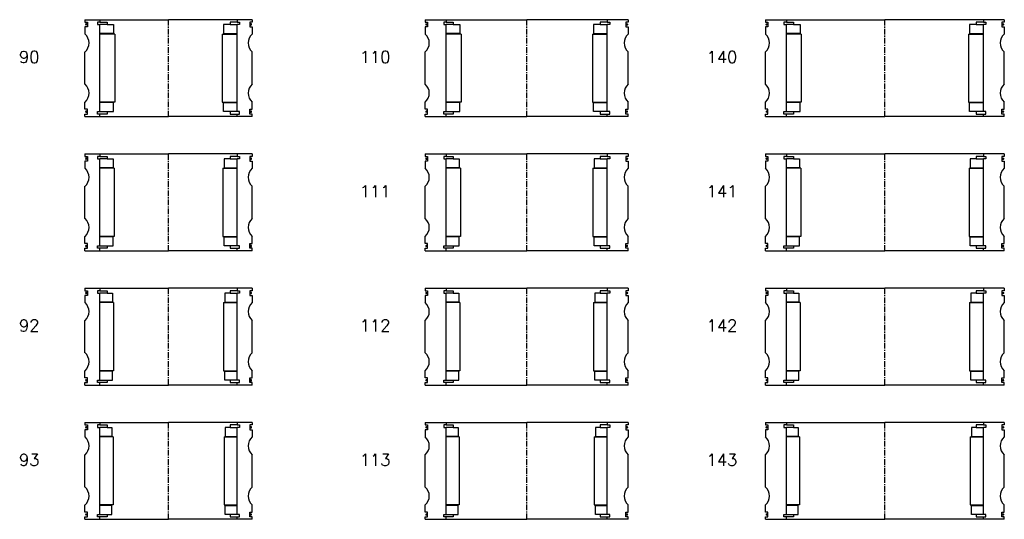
# Model space of a CAD drawing. Extents: x -2018 to 705, y -3434 to 10376.
# Tile 15 of 50: x -125 to 700, y -508 to -90. Entities that reach past the tile are written whole.
import ezdxf

# ---------------------------------------------------------------- set-up
doc = ezdxf.new("R2010")
doc.units = 0
doc.header["$LTSCALE"] = 0.15
doc.linetypes.add('CENTER', pattern=[50.8, 31.75, -6.35, 6.35, -6.35])
doc.layers.get('0').update_dxf_attribs({"linetype": 'CONTINUOUS'})
doc.layers.add('CENTER', color=9, linetype='CENTER')
doc.styles.add('ROMANS', font='romans')

# ---------------------------------------------------------------- blocks, each defined once
blk = doc.blocks.new('6S143210B')
for p, q in [((-100, 40.5), (-82.5, 40.5)), ((-100, 40.5), (-100, 38.5)), ((-100, 38.5), (-98, 38.5)), ((-98, 34.5), (-100, 34.5)), ((-100, 34.5), (-100, 28.5)), ((-98, 38.5), (-98, 34.5)), ((-82.5, 38.5), (-84.5, 38.5)), ((-84.5, 38.5), (-84.5, 36.5)), ((-84.5, 36.5), (-82.5, 36.5)), ((-82.5, 40.5), (0, 40.5)), ((-82.5, 40.5), (-82.5, 38.5)), ((-82.5, 38.5), (-76.5, 38.5)), ((-82.5, -36.5), (-82.5, 36.5)), ((-76.5, 36.5), (-82.5, 36.5)), ((-76.5, 38.5), (-76.5, 36.5)), ((-76.5, 36.5), (-72.5, 36.5)), ((-72.5, 36.5), (-72.5, 29)), ((82.5, 40.5), (0, 40.5)), ((76.5, 36.5), (72.5, 36.5)), ((72.5, 36.5), (72.5, 29)), ((82.5, 38.5), (76.5, 38.5)), ((76.5, 38.5), (76.5, 36.5)), ((76.5, 36.5), (82.5, 36.5)), ((82.5, 40.5), (82.5, 38.5)), ((100, 40.5), (82.5, 40.5)), ((82.5, 38.5), (84.5, 38.5)), ((84.5, 36.5), (82.5, 36.5)), ((82.5, -36.5), (82.5, 36.5)), ((84.5, 38.5), (84.5, 36.5)), ((100, 38.5), (98, 38.5)), ((98, 38.5), (98, 34.5)), ((98, 34.5), (100, 34.5)), ((100, 40.5), (100, 38.5)), ((100, 34.5), (100, 28.5)), ((-72.5, 29), (-82.5, 29)), ((-71.5, 28.5), (-82.5, 28.5)), ((-71.5, 28.5), (-71.5, -28.5)), ((71.5, 28.5), (71.5, -28.5)), ((71.5, 28.5), (82.5, 28.5)), ((72.5, 29), (82.5, 29)), ((-100, -13.5), (-100, 13.5)), ((100, -13.5), (100, 13.5)), ((-100, -34.5), (-100, -28.5)), ((-71.5, -28.5), (-82.5, -28.5)), ((-72.5, -29), (-82.5, -29)), ((-72.5, -36.5), (-72.5, -29)), ((71.5, -28.5), (82.5, -28.5)), ((72.5, -36.5), (72.5, -29)), ((72.5, -29), (82.5, -29)), ((100, -34.5), (100, -28.5)), ((-98, -34.5), (-100, -34.5)), ((-100, -40.5), (-100, -38.5)), ((-100, -38.5), (-98, -38.5)), ((-100, -40.5), (-82.5, -40.5)), ((-98, -38.5), (-98, -34.5)), ((-84.5, -38.5), (-84.5, -36.5)), ((-84.5, -36.5), (-82.5, -36.5)), ((-82.5, -38.5), (-84.5, -38.5)), ((-82.5, -36.5), (-76.5, -36.5)), ((-82.5, -40.5), (-82.5, -38.5)), ((-76.5, -38.5), (-82.5, -38.5)), ((-82.5, -40.5), (0, -40.5)), ((-76.5, -36.5), (-76.5, -38.5)), ((-76.5, -36.5), (-72.5, -36.5)), ((82.5, -40.5), (0, -40.5)), ((76.5, -36.5), (72.5, -36.5)), ((82.5, -36.5), (76.5, -36.5)), ((76.5, -36.5), (76.5, -38.5)), ((76.5, -38.5), (82.5, -38.5)), ((84.5, -36.5), (82.5, -36.5)), ((82.5, -40.5), (82.5, -38.5)), ((82.5, -38.5), (84.5, -38.5)), ((100, -40.5), (82.5, -40.5)), ((84.5, -38.5), (84.5, -36.5)), ((98, -38.5), (98, -34.5)), ((98, -34.5), (100, -34.5)), ((100, -38.5), (98, -38.5)), ((100, -40.5), (100, -38.5))]:
    blk.add_line(p, q)
at = {"const_width": 0.95}
for points in [[(-98.51, 36.54, -1), (-99.56, 36.54, -1)], [(98.51, 36.54, 1), (99.56, 36.54, 1)], [(-98.45, -36.52, -1), (-99.5, -36.52, -1)], [(98.45, -36.52, 1), (99.5, -36.52, 1)]]:
    blk.add_lwpolyline(points, format="xyb", close=True, dxfattribs=at)
for centre, start, end in [((-106.61, 21), 311.40962, 48.59038), ((106.61, 21), 131.40962, 228.59038), ((-106.61, -21), 311.40962, 48.59038), ((106.61, -21), 131.40962, 228.59038)]:
    blk.add_arc(centre, 10, start, end)
at = {"layer": 'CENTER'}
blk.add_line((0, -40.5), (0, 40.5), dxfattribs=at)
blk = doc.blocks.new('6S142210B')
for p, q in [((-100, 40.5), (-82.5, 40.5)), ((-100, 40.5), (-100, 38.5)), ((-100, 38.5), (-98, 38.5)), ((-98, 34.5), (-100, 34.5)), ((-100, 34.5), (-100, 28.5)), ((-98, 38.5), (-98, 34.5)), ((-82.5, 38.5), (-84.5, 38.5)), ((-84.5, 38.5), (-84.5, 36.5)), ((-84.5, 36.5), (-82.5, 36.5)), ((-82.5, 40.5), (0, 40.5)), ((-82.5, 40.5), (-82.5, 38.5)), ((-82.5, 38.5), (-76.5, 38.5)), ((-82.5, -36.5), (-82.5, 36.5)), ((-76.5, 36.5), (-82.5, 36.5)), ((-76.5, 38.5), (-76.5, 36.5)), ((-76.5, 36.5), (-72, 36.5)), ((-72, 36.5), (-72, 29)), ((82.5, 40.5), (0, 40.5)), ((76.5, 36.5), (72, 36.5)), ((72, 36.5), (72, 29)), ((82.5, 38.5), (76.5, 38.5)), ((76.5, 38.5), (76.5, 36.5)), ((76.5, 36.5), (82.5, 36.5)), ((82.5, 40.5), (82.5, 38.5)), ((100, 40.5), (82.5, 40.5)), ((82.5, 38.5), (84.5, 38.5)), ((84.5, 36.5), (82.5, 36.5)), ((82.5, -36.5), (82.5, 36.5)), ((84.5, 38.5), (84.5, 36.5)), ((100, 38.5), (98, 38.5)), ((98, 38.5), (98, 34.5)), ((98, 34.5), (100, 34.5)), ((100, 40.5), (100, 38.5)), ((100, 34.5), (100, 28.5)), ((-72, 29), (-82.5, 29)), ((-71, 28.5), (-82.5, 28.5)), ((-71, 28.5), (-71, -28.5)), ((71, 28.5), (71, -28.5)), ((71, 28.5), (82.5, 28.5)), ((72, 29), (82.5, 29)), ((-100, -13.5), (-100, 13.5)), ((100, -13.5), (100, 13.5)), ((-100, -34.5), (-100, -28.5)), ((-71, -28.5), (-82.5, -28.5)), ((-72, -29), (-82.5, -29)), ((-72, -36.5), (-72, -29)), ((71, -28.5), (82.5, -28.5)), ((72, -36.5), (72, -29)), ((72, -29), (82.5, -29)), ((100, -34.5), (100, -28.5)), ((-98, -34.5), (-100, -34.5)), ((-100, -40.5), (-100, -38.5)), ((-100, -38.5), (-98, -38.5)), ((-100, -40.5), (-82.5, -40.5)), ((-98, -38.5), (-98, -34.5)), ((-84.5, -38.5), (-84.5, -36.5)), ((-84.5, -36.5), (-82.5, -36.5)), ((-82.5, -38.5), (-84.5, -38.5)), ((-82.5, -36.5), (-76.5, -36.5)), ((-82.5, -40.5), (-82.5, -38.5)), ((-76.5, -38.5), (-82.5, -38.5)), ((-82.5, -40.5), (0, -40.5)), ((-76.5, -36.5), (-76.5, -38.5)), ((-76.5, -36.5), (-72, -36.5)), ((82.5, -40.5), (0, -40.5)), ((76.5, -36.5), (72, -36.5)), ((82.5, -36.5), (76.5, -36.5)), ((76.5, -36.5), (76.5, -38.5)), ((76.5, -38.5), (82.5, -38.5)), ((84.5, -36.5), (82.5, -36.5)), ((82.5, -40.5), (82.5, -38.5)), ((82.5, -38.5), (84.5, -38.5)), ((100, -40.5), (82.5, -40.5)), ((84.5, -38.5), (84.5, -36.5)), ((98, -38.5), (98, -34.5)), ((98, -34.5), (100, -34.5)), ((100, -38.5), (98, -38.5)), ((100, -40.5), (100, -38.5))]:
    blk.add_line(p, q)
at = {"const_width": 0.95}
for points in [[(-98.51, 36.54, -1), (-99.56, 36.54, -1)], [(98.51, 36.54, 1), (99.56, 36.54, 1)], [(-98.45, -36.52, -1), (-99.5, -36.52, -1)], [(98.45, -36.52, 1), (99.5, -36.52, 1)]]:
    blk.add_lwpolyline(points, format="xyb", close=True, dxfattribs=at)
for centre, start, end in [((-106.61, 21), 311.40962, 48.59038), ((106.61, 21), 131.40962, 228.59038), ((-106.61, -21), 311.40962, 48.59038), ((106.61, -21), 131.40962, 228.59038)]:
    blk.add_arc(centre, 10, start, end)
at = {"layer": 'CENTER'}
blk.add_line((0, -40.5), (0, 40.5), dxfattribs=at)
blk = doc.blocks.new('6S141210B')
for p, q in [((-100, 40.5), (-82.5, 40.5)), ((-100, 40.5), (-100, 38.5)), ((-100, 38.5), (-98, 38.5)), ((-98, 34.5), (-100, 34.5)), ((-100, 34.5), (-100, 28.5)), ((-98, 38.5), (-98, 34.5)), ((-82.5, 38.5), (-84.5, 38.5)), ((-84.5, 38.5), (-84.5, 36.5)), ((-84.5, 36.5), (-82.5, 36.5)), ((-82.5, 40.5), (0, 40.5)), ((-82.5, 40.5), (-82.5, 38.5)), ((-82.5, 38.5), (-76.5, 38.5)), ((-82.5, -36.5), (-82.5, 36.5)), ((-76.5, 36.5), (-82.5, 36.5)), ((-76.5, 38.5), (-76.5, 36.5)), ((-76.5, 36.5), (-71.5, 36.5)), ((-71.5, 36.5), (-71.5, 29)), ((82.5, 40.5), (0, 40.5)), ((76.5, 36.5), (71.5, 36.5)), ((71.5, 36.5), (71.5, 29)), ((82.5, 38.5), (76.5, 38.5)), ((76.5, 38.5), (76.5, 36.5)), ((76.5, 36.5), (82.5, 36.5)), ((82.5, 40.5), (82.5, 38.5)), ((100, 40.5), (82.5, 40.5)), ((82.5, 38.5), (84.5, 38.5)), ((84.5, 36.5), (82.5, 36.5)), ((82.5, -36.5), (82.5, 36.5)), ((84.5, 38.5), (84.5, 36.5)), ((100, 38.5), (98, 38.5)), ((98, 38.5), (98, 34.5)), ((98, 34.5), (100, 34.5)), ((100, 40.5), (100, 38.5)), ((100, 34.5), (100, 28.5)), ((-71.5, 29), (-82.5, 29)), ((-70.5, 28.5), (-82.5, 28.5)), ((-70.5, 28.5), (-70.5, -28.5)), ((70.5, 28.5), (70.5, -28.5)), ((70.5, 28.5), (82.5, 28.5)), ((71.5, 29), (82.5, 29)), ((-100, -13.5), (-100, 13.5)), ((100, -13.5), (100, 13.5)), ((-100, -34.5), (-100, -28.5)), ((-70.5, -28.5), (-82.5, -28.5)), ((-71.5, -29), (-82.5, -29)), ((-71.5, -36.5), (-71.5, -29)), ((70.5, -28.5), (82.5, -28.5)), ((71.5, -36.5), (71.5, -29)), ((71.5, -29), (82.5, -29)), ((100, -34.5), (100, -28.5)), ((-98, -34.5), (-100, -34.5)), ((-100, -40.5), (-100, -38.5)), ((-100, -38.5), (-98, -38.5)), ((-100, -40.5), (-82.5, -40.5)), ((-98, -38.5), (-98, -34.5)), ((-84.5, -38.5), (-84.5, -36.5)), ((-84.5, -36.5), (-82.5, -36.5)), ((-82.5, -38.5), (-84.5, -38.5)), ((-82.5, -36.5), (-76.5, -36.5)), ((-82.5, -40.5), (-82.5, -38.5)), ((-76.5, -38.5), (-82.5, -38.5)), ((-82.5, -40.5), (0, -40.5)), ((-76.5, -36.5), (-76.5, -38.5)), ((-76.5, -36.5), (-71.5, -36.5)), ((82.5, -40.5), (0, -40.5)), ((76.5, -36.5), (71.5, -36.5)), ((82.5, -36.5), (76.5, -36.5)), ((76.5, -36.5), (76.5, -38.5)), ((76.5, -38.5), (82.5, -38.5)), ((84.5, -36.5), (82.5, -36.5)), ((82.5, -40.5), (82.5, -38.5)), ((82.5, -38.5), (84.5, -38.5)), ((100, -40.5), (82.5, -40.5)), ((84.5, -38.5), (84.5, -36.5)), ((98, -38.5), (98, -34.5)), ((98, -34.5), (100, -34.5)), ((100, -38.5), (98, -38.5)), ((100, -40.5), (100, -38.5))]:
    blk.add_line(p, q)
at = {"const_width": 0.95}
for points in [[(-98.51, 36.54, -1), (-99.56, 36.54, -1)], [(98.51, 36.54, 1), (99.56, 36.54, 1)], [(-98.45, -36.52, -1), (-99.5, -36.52, -1)], [(98.45, -36.52, 1), (99.5, -36.52, 1)]]:
    blk.add_lwpolyline(points, format="xyb", close=True, dxfattribs=at)
for centre, start, end in [((-106.61, 21), 311.40962, 48.59038), ((106.61, 21), 131.40962, 228.59038), ((-106.61, -21), 311.40962, 48.59038), ((106.61, -21), 131.40962, 228.59038)]:
    blk.add_arc(centre, 10, start, end)
at = {"layer": 'CENTER'}
blk.add_line((0, -40.5), (0, 40.5), dxfattribs=at)
blk = doc.blocks.new('6S140210B')
for p, q in [((-100, 40.5), (-82.5, 40.5)), ((-100, 40.5), (-100, 38.5)), ((-100, 38.5), (-98, 38.5)), ((-98, 34.5), (-100, 34.5)), ((-100, 34.5), (-100, 28.5)), ((-98, 38.5), (-98, 34.5)), ((-82.5, 38.5), (-84.5, 38.5)), ((-84.5, 38.5), (-84.5, 36.5)), ((-84.5, 36.5), (-82.5, 36.5)), ((-82.5, 40.5), (0, 40.5)), ((-82.5, 40.5), (-82.5, 38.5)), ((-82.5, 38.5), (-76.5, 38.5)), ((-82.5, -36.5), (-82.5, 36.5)), ((-76.5, 36.5), (-82.5, 36.5)), ((-76.5, 38.5), (-76.5, 36.5)), ((-76.5, 36.5), (-71, 36.5)), ((-71, 36.5), (-71, 29)), ((82.5, 40.5), (0, 40.5)), ((76.5, 36.5), (71, 36.5)), ((71, 36.5), (71, 29)), ((82.5, 38.5), (76.5, 38.5)), ((76.5, 38.5), (76.5, 36.5)), ((76.5, 36.5), (82.5, 36.5)), ((82.5, 40.5), (82.5, 38.5)), ((100, 40.5), (82.5, 40.5)), ((82.5, 38.5), (84.5, 38.5)), ((84.5, 36.5), (82.5, 36.5)), ((82.5, -36.5), (82.5, 36.5)), ((84.5, 38.5), (84.5, 36.5)), ((100, 38.5), (98, 38.5)), ((98, 38.5), (98, 34.5)), ((98, 34.5), (100, 34.5)), ((100, 40.5), (100, 38.5)), ((100, 34.5), (100, 28.5)), ((-71, 29), (-82.5, 29)), ((-70, 28.5), (-82.5, 28.5)), ((-70, 28.5), (-70, -28.5)), ((70, 28.5), (70, -28.5)), ((70, 28.5), (82.5, 28.5)), ((71, 29), (82.5, 29)), ((-100, -13.5), (-100, 13.5)), ((100, -13.5), (100, 13.5)), ((-100, -34.5), (-100, -28.5)), ((-70, -28.5), (-82.5, -28.5)), ((-71, -29), (-82.5, -29)), ((-71, -36.5), (-71, -29)), ((70, -28.5), (82.5, -28.5)), ((71, -36.5), (71, -29)), ((71, -29), (82.5, -29)), ((100, -34.5), (100, -28.5)), ((-98, -34.5), (-100, -34.5)), ((-100, -40.5), (-100, -38.5)), ((-100, -38.5), (-98, -38.5)), ((-100, -40.5), (-82.5, -40.5)), ((-98, -38.5), (-98, -34.5)), ((-84.5, -38.5), (-84.5, -36.5)), ((-84.5, -36.5), (-82.5, -36.5)), ((-82.5, -38.5), (-84.5, -38.5)), ((-82.5, -36.5), (-76.5, -36.5)), ((-82.5, -40.5), (-82.5, -38.5)), ((-76.5, -38.5), (-82.5, -38.5)), ((-82.5, -40.5), (0, -40.5)), ((-76.5, -36.5), (-76.5, -38.5)), ((-76.5, -36.5), (-71, -36.5)), ((82.5, -40.5), (0, -40.5)), ((76.5, -36.5), (71, -36.5)), ((82.5, -36.5), (76.5, -36.5)), ((76.5, -36.5), (76.5, -38.5)), ((76.5, -38.5), (82.5, -38.5)), ((84.5, -36.5), (82.5, -36.5)), ((82.5, -40.5), (82.5, -38.5)), ((82.5, -38.5), (84.5, -38.5)), ((100, -40.5), (82.5, -40.5)), ((84.5, -38.5), (84.5, -36.5)), ((98, -38.5), (98, -34.5)), ((98, -34.5), (100, -34.5)), ((100, -38.5), (98, -38.5)), ((100, -40.5), (100, -38.5))]:
    blk.add_line(p, q)
at = {"const_width": 0.95}
for points in [[(-98.51, 36.54, -1), (-99.56, 36.54, -1)], [(98.51, 36.54, 1), (99.56, 36.54, 1)], [(-98.45, -36.52, -1), (-99.5, -36.52, -1)], [(98.45, -36.52, 1), (99.5, -36.52, 1)]]:
    blk.add_lwpolyline(points, format="xyb", close=True, dxfattribs=at)
for centre, start, end in [((-106.61, 21), 311.40962, 48.59038), ((106.61, 21), 131.40962, 228.59038), ((-106.61, -21), 311.40962, 48.59038), ((106.61, -21), 131.40962, 228.59038)]:
    blk.add_arc(centre, 10, start, end)
at = {"layer": 'CENTER'}
blk.add_line((0, -40.5), (0, 40.5), dxfattribs=at)
blk = doc.blocks.new('6S113180B')
for p, q in [((-85, 40.5), (-67.5, 40.5)), ((-85, 40.5), (-85, 38.5)), ((-85, 38.5), (-83, 38.5)), ((-83, 34.5), (-85, 34.5)), ((-85, 34.5), (-85, 28.5)), ((-83, 38.5), (-83, 34.5)), ((-67.5, 38.5), (-69.5, 38.5)), ((-69.5, 38.5), (-69.5, 36.5)), ((-69.5, 36.5), (-67.5, 36.5)), ((-67.5, 40.5), (0, 40.5)), ((-67.5, 40.5), (-67.5, 38.5)), ((-67.5, 38.5), (-61.5, 38.5)), ((-67.5, -36.5), (-67.5, 36.5)), ((-61.5, 36.5), (-67.5, 36.5)), ((-61.5, 38.5), (-61.5, 36.5)), ((-61.5, 36.5), (-57.5, 36.5)), ((-57.5, 36.5), (-57.5, 29)), ((67.5, 40.5), (0, 40.5)), ((61.5, 36.5), (57.5, 36.5)), ((57.5, 36.5), (57.5, 29)), ((67.5, 38.5), (61.5, 38.5)), ((61.5, 38.5), (61.5, 36.5)), ((61.5, 36.5), (67.5, 36.5)), ((67.5, 40.5), (67.5, 38.5)), ((85, 40.5), (67.5, 40.5)), ((67.5, 38.5), (69.5, 38.5)), ((69.5, 36.5), (67.5, 36.5)), ((67.5, -36.5), (67.5, 36.5)), ((69.5, 38.5), (69.5, 36.5)), ((85, 38.5), (83, 38.5)), ((83, 38.5), (83, 34.5)), ((83, 34.5), (85, 34.5)), ((85, 40.5), (85, 38.5)), ((85, 34.5), (85, 28.5)), ((-57.5, 29), (-67.5, 29)), ((-56.5, 28.5), (-67.5, 28.5)), ((-56.5, 28.5), (-56.5, -28.5)), ((56.5, 28.5), (56.5, -28.5)), ((56.5, 28.5), (67.5, 28.5)), ((57.5, 29), (67.5, 29)), ((-85, -13.5), (-85, 13.5)), ((85, -13.5), (85, 13.5)), ((-85, -34.5), (-85, -28.5)), ((-56.5, -28.5), (-67.5, -28.5)), ((-57.5, -29), (-67.5, -29)), ((-57.5, -36.5), (-57.5, -29)), ((56.5, -28.5), (67.5, -28.5)), ((57.5, -36.5), (57.5, -29)), ((57.5, -29), (67.5, -29)), ((85, -34.5), (85, -28.5)), ((-83, -34.5), (-85, -34.5)), ((-85, -40.5), (-85, -38.5)), ((-85, -38.5), (-83, -38.5)), ((-85, -40.5), (-67.5, -40.5)), ((-83, -38.5), (-83, -34.5)), ((-69.5, -38.5), (-69.5, -36.5)), ((-69.5, -36.5), (-67.5, -36.5)), ((-67.5, -38.5), (-69.5, -38.5)), ((-67.5, -36.5), (-61.5, -36.5)), ((-67.5, -40.5), (-67.5, -38.5)), ((-61.5, -38.5), (-67.5, -38.5)), ((-67.5, -40.5), (0, -40.5)), ((-61.5, -36.5), (-61.5, -38.5)), ((-61.5, -36.5), (-57.5, -36.5)), ((67.5, -40.5), (0, -40.5)), ((61.5, -36.5), (57.5, -36.5)), ((67.5, -36.5), (61.5, -36.5)), ((61.5, -36.5), (61.5, -38.5)), ((61.5, -38.5), (67.5, -38.5)), ((69.5, -36.5), (67.5, -36.5)), ((67.5, -40.5), (67.5, -38.5)), ((67.5, -38.5), (69.5, -38.5)), ((85, -40.5), (67.5, -40.5)), ((69.5, -38.5), (69.5, -36.5)), ((83, -38.5), (83, -34.5)), ((83, -34.5), (85, -34.5)), ((85, -38.5), (83, -38.5)), ((85, -40.5), (85, -38.5))]:
    blk.add_line(p, q)
at = {"const_width": 0.95}
for points in [[(-83.51, 36.54, -1), (-84.56, 36.54, -1)], [(83.51, 36.54, 1), (84.56, 36.54, 1)], [(-83.45, -36.52, -1), (-84.5, -36.52, -1)], [(83.45, -36.52, 1), (84.5, -36.52, 1)]]:
    blk.add_lwpolyline(points, format="xyb", close=True, dxfattribs=at)
for centre, start, end in [((-91.61, 21), 311.40962, 48.59038), ((91.61, 21), 131.40962, 228.59038), ((-91.61, -21), 311.40962, 48.59038), ((91.61, -21), 131.40962, 228.59038)]:
    blk.add_arc(centre, 10, start, end)
at = {"layer": 'CENTER'}
blk.add_line((0, -40.5), (0, 40.5), dxfattribs=at)
blk = doc.blocks.new('6S112180B')
for p, q in [((-85, 40.5), (-67.5, 40.5)), ((-85, 40.5), (-85, 38.5)), ((-85, 38.5), (-83, 38.5)), ((-83, 34.5), (-85, 34.5)), ((-85, 34.5), (-85, 28.5)), ((-83, 38.5), (-83, 34.5)), ((-67.5, 38.5), (-69.5, 38.5)), ((-69.5, 38.5), (-69.5, 36.5)), ((-69.5, 36.5), (-67.5, 36.5)), ((-67.5, 40.5), (0, 40.5)), ((-67.5, 40.5), (-67.5, 38.5)), ((-67.5, 38.5), (-61.5, 38.5)), ((-67.5, -36.5), (-67.5, 36.5)), ((-61.5, 36.5), (-67.5, 36.5)), ((-61.5, 38.5), (-61.5, 36.5)), ((-61.5, 36.5), (-57, 36.5)), ((-57, 36.5), (-57, 29)), ((67.5, 40.5), (0, 40.5)), ((61.5, 36.5), (57, 36.5)), ((57, 36.5), (57, 29)), ((67.5, 38.5), (61.5, 38.5)), ((61.5, 38.5), (61.5, 36.5)), ((61.5, 36.5), (67.5, 36.5)), ((67.5, 40.5), (67.5, 38.5)), ((85, 40.5), (67.5, 40.5)), ((67.5, 38.5), (69.5, 38.5)), ((69.5, 36.5), (67.5, 36.5)), ((67.5, -36.5), (67.5, 36.5)), ((69.5, 38.5), (69.5, 36.5)), ((85, 38.5), (83, 38.5)), ((83, 38.5), (83, 34.5)), ((83, 34.5), (85, 34.5)), ((85, 40.5), (85, 38.5)), ((85, 34.5), (85, 28.5)), ((-57, 29), (-67.5, 29)), ((-56, 28.5), (-67.5, 28.5)), ((-56, 28.5), (-56, -28.5)), ((56, 28.5), (56, -28.5)), ((56, 28.5), (67.5, 28.5)), ((57, 29), (67.5, 29)), ((-85, -13.5), (-85, 13.5)), ((85, -13.5), (85, 13.5)), ((-85, -34.5), (-85, -28.5)), ((-56, -28.5), (-67.5, -28.5)), ((-57, -29), (-67.5, -29)), ((-57, -36.5), (-57, -29)), ((56, -28.5), (67.5, -28.5)), ((57, -36.5), (57, -29)), ((57, -29), (67.5, -29)), ((85, -34.5), (85, -28.5)), ((-83, -34.5), (-85, -34.5)), ((-85, -40.5), (-85, -38.5)), ((-85, -38.5), (-83, -38.5)), ((-85, -40.5), (-67.5, -40.5)), ((-83, -38.5), (-83, -34.5)), ((-69.5, -38.5), (-69.5, -36.5)), ((-69.5, -36.5), (-67.5, -36.5)), ((-67.5, -38.5), (-69.5, -38.5)), ((-67.5, -36.5), (-61.5, -36.5)), ((-67.5, -40.5), (-67.5, -38.5)), ((-61.5, -38.5), (-67.5, -38.5)), ((-67.5, -40.5), (0, -40.5)), ((-61.5, -36.5), (-61.5, -38.5)), ((-61.5, -36.5), (-57, -36.5)), ((67.5, -40.5), (0, -40.5)), ((61.5, -36.5), (57, -36.5)), ((67.5, -36.5), (61.5, -36.5)), ((61.5, -36.5), (61.5, -38.5)), ((61.5, -38.5), (67.5, -38.5)), ((69.5, -36.5), (67.5, -36.5)), ((67.5, -40.5), (67.5, -38.5)), ((67.5, -38.5), (69.5, -38.5)), ((85, -40.5), (67.5, -40.5)), ((69.5, -38.5), (69.5, -36.5)), ((83, -38.5), (83, -34.5)), ((83, -34.5), (85, -34.5)), ((85, -38.5), (83, -38.5)), ((85, -40.5), (85, -38.5))]:
    blk.add_line(p, q)
at = {"const_width": 0.95}
for points in [[(-83.51, 36.54, -1), (-84.56, 36.54, -1)], [(83.51, 36.54, 1), (84.56, 36.54, 1)], [(-83.45, -36.52, -1), (-84.5, -36.52, -1)], [(83.45, -36.52, 1), (84.5, -36.52, 1)]]:
    blk.add_lwpolyline(points, format="xyb", close=True, dxfattribs=at)
for centre, start, end in [((-91.61, 21), 311.40962, 48.59038), ((91.61, 21), 131.40962, 228.59038), ((-91.61, -21), 311.40962, 48.59038), ((91.61, -21), 131.40962, 228.59038)]:
    blk.add_arc(centre, 10, start, end)
at = {"layer": 'CENTER'}
blk.add_line((0, -40.5), (0, 40.5), dxfattribs=at)
blk = doc.blocks.new('6S111180B')
for p, q in [((-85, 40.5), (-67.5, 40.5)), ((-85, 40.5), (-85, 38.5)), ((-85, 38.5), (-83, 38.5)), ((-83, 34.5), (-85, 34.5)), ((-85, 34.5), (-85, 28.5)), ((-83, 38.5), (-83, 34.5)), ((-67.5, 38.5), (-69.5, 38.5)), ((-69.5, 38.5), (-69.5, 36.5)), ((-69.5, 36.5), (-67.5, 36.5)), ((-67.5, 40.5), (0, 40.5)), ((-67.5, 40.5), (-67.5, 38.5)), ((-67.5, 38.5), (-61.5, 38.5)), ((-67.5, -36.5), (-67.5, 36.5)), ((-61.5, 36.5), (-67.5, 36.5)), ((-61.5, 38.5), (-61.5, 36.5)), ((-61.5, 36.5), (-56.5, 36.5)), ((-56.5, 36.5), (-56.5, 29)), ((67.5, 40.5), (0, 40.5)), ((61.5, 36.5), (56.5, 36.5)), ((56.5, 36.5), (56.5, 29)), ((67.5, 38.5), (61.5, 38.5)), ((61.5, 38.5), (61.5, 36.5)), ((61.5, 36.5), (67.5, 36.5)), ((67.5, 40.5), (67.5, 38.5)), ((85, 40.5), (67.5, 40.5)), ((67.5, 38.5), (69.5, 38.5)), ((69.5, 36.5), (67.5, 36.5)), ((67.5, -36.5), (67.5, 36.5)), ((69.5, 38.5), (69.5, 36.5)), ((85, 38.5), (83, 38.5)), ((83, 38.5), (83, 34.5)), ((83, 34.5), (85, 34.5)), ((85, 40.5), (85, 38.5)), ((85, 34.5), (85, 28.5)), ((-56.5, 29), (-67.5, 29)), ((-55.5, 28.5), (-67.5, 28.5)), ((-55.5, 28.5), (-55.5, -28.5)), ((55.5, 28.5), (55.5, -28.5)), ((55.5, 28.5), (67.5, 28.5)), ((56.5, 29), (67.5, 29)), ((-85, -13.5), (-85, 13.5)), ((85, -13.5), (85, 13.5)), ((-85, -34.5), (-85, -28.5)), ((-55.5, -28.5), (-67.5, -28.5)), ((-56.5, -29), (-67.5, -29)), ((-56.5, -36.5), (-56.5, -29)), ((55.5, -28.5), (67.5, -28.5)), ((56.5, -36.5), (56.5, -29)), ((56.5, -29), (67.5, -29)), ((85, -34.5), (85, -28.5)), ((-83, -34.5), (-85, -34.5)), ((-85, -40.5), (-85, -38.5)), ((-85, -38.5), (-83, -38.5)), ((-85, -40.5), (-67.5, -40.5)), ((-83, -38.5), (-83, -34.5)), ((-69.5, -38.5), (-69.5, -36.5)), ((-69.5, -36.5), (-67.5, -36.5)), ((-67.5, -38.5), (-69.5, -38.5)), ((-67.5, -36.5), (-61.5, -36.5)), ((-67.5, -40.5), (-67.5, -38.5)), ((-61.5, -38.5), (-67.5, -38.5)), ((-67.5, -40.5), (0, -40.5)), ((-61.5, -36.5), (-61.5, -38.5)), ((-61.5, -36.5), (-56.5, -36.5)), ((67.5, -40.5), (0, -40.5)), ((61.5, -36.5), (56.5, -36.5)), ((67.5, -36.5), (61.5, -36.5)), ((61.5, -36.5), (61.5, -38.5)), ((61.5, -38.5), (67.5, -38.5)), ((69.5, -36.5), (67.5, -36.5)), ((67.5, -40.5), (67.5, -38.5)), ((67.5, -38.5), (69.5, -38.5)), ((85, -40.5), (67.5, -40.5)), ((69.5, -38.5), (69.5, -36.5)), ((83, -38.5), (83, -34.5)), ((83, -34.5), (85, -34.5)), ((85, -38.5), (83, -38.5)), ((85, -40.5), (85, -38.5))]:
    blk.add_line(p, q)
at = {"const_width": 0.95}
for points in [[(-83.51, 36.54, -1), (-84.56, 36.54, -1)], [(83.51, 36.54, 1), (84.56, 36.54, 1)], [(-83.45, -36.52, -1), (-84.5, -36.52, -1)], [(83.45, -36.52, 1), (84.5, -36.52, 1)]]:
    blk.add_lwpolyline(points, format="xyb", close=True, dxfattribs=at)
for centre, start, end in [((-91.61, 21), 311.40962, 48.59038), ((91.61, 21), 131.40962, 228.59038), ((-91.61, -21), 311.40962, 48.59038), ((91.61, -21), 131.40962, 228.59038)]:
    blk.add_arc(centre, 10, start, end)
at = {"layer": 'CENTER'}
blk.add_line((0, -40.5), (0, 40.5), dxfattribs=at)
blk = doc.blocks.new('6S110180B')
for p, q in [((-85, 40.5), (-67.5, 40.5)), ((-85, 40.5), (-85, 38.5)), ((-85, 38.5), (-83, 38.5)), ((-83, 34.5), (-85, 34.5)), ((-85, 34.5), (-85, 28.5)), ((-83, 38.5), (-83, 34.5)), ((-67.5, 38.5), (-69.5, 38.5)), ((-69.5, 38.5), (-69.5, 36.5)), ((-69.5, 36.5), (-67.5, 36.5)), ((-67.5, 40.5), (0, 40.5)), ((-67.5, 40.5), (-67.5, 38.5)), ((-67.5, 38.5), (-61.5, 38.5)), ((-67.5, -36.5), (-67.5, 36.5)), ((-61.5, 36.5), (-67.5, 36.5)), ((-61.5, 38.5), (-61.5, 36.5)), ((-61.5, 36.5), (-56, 36.5)), ((-56, 36.5), (-56, 29)), ((67.5, 40.5), (0, 40.5)), ((61.5, 36.5), (56, 36.5)), ((56, 36.5), (56, 29)), ((67.5, 38.5), (61.5, 38.5)), ((61.5, 38.5), (61.5, 36.5)), ((61.5, 36.5), (67.5, 36.5)), ((67.5, 40.5), (67.5, 38.5)), ((85, 40.5), (67.5, 40.5)), ((67.5, 38.5), (69.5, 38.5)), ((69.5, 36.5), (67.5, 36.5)), ((67.5, -36.5), (67.5, 36.5)), ((69.5, 38.5), (69.5, 36.5)), ((85, 38.5), (83, 38.5)), ((83, 38.5), (83, 34.5)), ((83, 34.5), (85, 34.5)), ((85, 40.5), (85, 38.5)), ((85, 34.5), (85, 28.5)), ((-56, 29), (-67.5, 29)), ((-55, 28.5), (-67.5, 28.5)), ((-55, 28.5), (-55, -28.5)), ((55, 28.5), (55, -28.5)), ((55, 28.5), (67.5, 28.5)), ((56, 29), (67.5, 29)), ((-85, -13.5), (-85, 13.5)), ((85, -13.5), (85, 13.5)), ((-85, -34.5), (-85, -28.5)), ((-55, -28.5), (-67.5, -28.5)), ((-56, -29), (-67.5, -29)), ((-56, -36.5), (-56, -29)), ((55, -28.5), (67.5, -28.5)), ((56, -36.5), (56, -29)), ((56, -29), (67.5, -29)), ((85, -34.5), (85, -28.5)), ((-83, -34.5), (-85, -34.5)), ((-85, -40.5), (-85, -38.5)), ((-85, -38.5), (-83, -38.5)), ((-85, -40.5), (-67.5, -40.5)), ((-83, -38.5), (-83, -34.5)), ((-69.5, -38.5), (-69.5, -36.5)), ((-69.5, -36.5), (-67.5, -36.5)), ((-67.5, -38.5), (-69.5, -38.5)), ((-67.5, -36.5), (-61.5, -36.5)), ((-67.5, -40.5), (-67.5, -38.5)), ((-61.5, -38.5), (-67.5, -38.5)), ((-67.5, -40.5), (0, -40.5)), ((-61.5, -36.5), (-61.5, -38.5)), ((-61.5, -36.5), (-56, -36.5)), ((67.5, -40.5), (0, -40.5)), ((61.5, -36.5), (56, -36.5)), ((67.5, -36.5), (61.5, -36.5)), ((61.5, -36.5), (61.5, -38.5)), ((61.5, -38.5), (67.5, -38.5)), ((69.5, -36.5), (67.5, -36.5)), ((67.5, -40.5), (67.5, -38.5)), ((67.5, -38.5), (69.5, -38.5)), ((85, -40.5), (67.5, -40.5)), ((69.5, -38.5), (69.5, -36.5)), ((83, -38.5), (83, -34.5)), ((83, -34.5), (85, -34.5)), ((85, -38.5), (83, -38.5)), ((85, -40.5), (85, -38.5))]:
    blk.add_line(p, q)
at = {"const_width": 0.95}
for points in [[(-83.51, 36.54, -1), (-84.56, 36.54, -1)], [(83.51, 36.54, 1), (84.56, 36.54, 1)], [(-83.45, -36.52, -1), (-84.5, -36.52, -1)], [(83.45, -36.52, 1), (84.5, -36.52, 1)]]:
    blk.add_lwpolyline(points, format="xyb", close=True, dxfattribs=at)
for centre, start, end in [((-91.61, 21), 311.40962, 48.59038), ((91.61, 21), 131.40962, 228.59038), ((-91.61, -21), 311.40962, 48.59038), ((91.61, -21), 131.40962, 228.59038)]:
    blk.add_arc(centre, 10, start, end)
at = {"layer": 'CENTER'}
blk.add_line((0, -40.5), (0, 40.5), dxfattribs=at)
blk = doc.blocks.new('6S093150B')
for p, q in [((-70, 40.5), (-57.5, 40.5)), ((-70, 40.5), (-70, 38.5)), ((-70, 38.5), (-68, 38.5)), ((-68, 34.5), (-70, 34.5)), ((-70, 34.5), (-70, 28.5)), ((-68, 38.5), (-68, 34.5)), ((-57.5, 38.5), (-59.5, 38.5)), ((-59.5, 38.5), (-59.5, 36.5)), ((-59.5, 36.5), (-57.5, 36.5)), ((-57.5, 40.5), (0, 40.5)), ((-57.5, 40.5), (-57.5, 38.5)), ((-57.5, 38.5), (-51.5, 38.5)), ((-57.5, -36.5), (-57.5, 36.5)), ((-51.5, 36.5), (-57.5, 36.5)), ((-51.5, 38.5), (-51.5, 36.5)), ((-51.5, 36.5), (-47.5, 36.5)), ((-47.5, 36.5), (-47.5, 29)), ((57.5, 40.5), (0, 40.5)), ((51.5, 36.5), (47.5, 36.5)), ((47.5, 36.5), (47.5, 29)), ((57.5, 38.5), (51.5, 38.5)), ((51.5, 38.5), (51.5, 36.5)), ((51.5, 36.5), (57.5, 36.5)), ((57.5, 40.5), (57.5, 38.5)), ((70, 40.5), (57.5, 40.5)), ((57.5, 38.5), (59.5, 38.5)), ((59.5, 36.5), (57.5, 36.5)), ((57.5, -36.5), (57.5, 36.5)), ((59.5, 38.5), (59.5, 36.5)), ((70, 38.5), (68, 38.5)), ((68, 38.5), (68, 34.5)), ((68, 34.5), (70, 34.5)), ((70, 40.5), (70, 38.5)), ((70, 34.5), (70, 28.5)), ((-47.5, 29), (-57.5, 29)), ((-46.5, 28.5), (-57.5, 28.5)), ((-46.5, 28.5), (-46.5, -28.5)), ((46.5, 28.5), (46.5, -28.5)), ((46.5, 28.5), (57.5, 28.5)), ((47.5, 29), (57.5, 29)), ((-70, -13.5), (-70, 13.5)), ((70, -13.5), (70, 13.5)), ((-70, -34.5), (-70, -28.5)), ((-46.5, -28.5), (-57.5, -28.5)), ((-47.5, -29), (-57.5, -29)), ((-47.5, -36.5), (-47.5, -29)), ((46.5, -28.5), (57.5, -28.5)), ((47.5, -36.5), (47.5, -29)), ((47.5, -29), (57.5, -29)), ((70, -34.5), (70, -28.5)), ((-68, -34.5), (-70, -34.5)), ((-70, -40.5), (-70, -38.5)), ((-70, -38.5), (-68, -38.5)), ((-70, -40.5), (-57.5, -40.5)), ((-68, -38.5), (-68, -34.5)), ((-59.5, -38.5), (-59.5, -36.5)), ((-59.5, -36.5), (-57.5, -36.5)), ((-57.5, -38.5), (-59.5, -38.5)), ((-57.5, -36.5), (-51.5, -36.5)), ((-57.5, -40.5), (-57.5, -38.5)), ((-51.5, -38.5), (-57.5, -38.5)), ((-57.5, -40.5), (0, -40.5)), ((-51.5, -36.5), (-51.5, -38.5)), ((-51.5, -36.5), (-47.5, -36.5)), ((57.5, -40.5), (0, -40.5)), ((51.5, -36.5), (47.5, -36.5)), ((57.5, -36.5), (51.5, -36.5)), ((51.5, -36.5), (51.5, -38.5)), ((51.5, -38.5), (57.5, -38.5)), ((59.5, -36.5), (57.5, -36.5)), ((57.5, -40.5), (57.5, -38.5)), ((57.5, -38.5), (59.5, -38.5)), ((70, -40.5), (57.5, -40.5)), ((59.5, -38.5), (59.5, -36.5)), ((68, -38.5), (68, -34.5)), ((68, -34.5), (70, -34.5)), ((70, -38.5), (68, -38.5)), ((70, -40.5), (70, -38.5))]:
    blk.add_line(p, q)
for centre, radius, start, end in [((-69.04, 36.54), 0.525, 0, 180), ((-69.04, 36.54), 0.525, 180, 0), ((69.04, 36.54), 0.525, 0, 180), ((69.04, 36.54), 0.525, 180, 0), ((-76.61, 21), 10, 311.40962, 48.59038), ((76.61, 21), 10, 131.40962, 228.59038), ((-76.61, -21), 10, 311.40962, 48.59038), ((76.61, -21), 10, 131.40962, 228.59038), ((-68.98, -36.52), 0.525, 0, 180), ((-68.98, -36.52), 0.525, 180, 0), ((68.98, -36.52), 0.525, 0, 180), ((68.98, -36.52), 0.525, 180, 0)]:
    blk.add_arc(centre, radius, start, end)
at = {"layer": 'CENTER'}
blk.add_line((0, -40.5), (0, 40.5), dxfattribs=at)
blk = doc.blocks.new('6S092150B')
for p, q in [((-70, 40.5), (-57.5, 40.5)), ((-70, 40.5), (-70, 38.5)), ((-70, 38.5), (-68, 38.5)), ((-68, 34.5), (-70, 34.5)), ((-70, 34.5), (-70, 28.5)), ((-68, 38.5), (-68, 34.5)), ((-57.5, 38.5), (-59.5, 38.5)), ((-59.5, 38.5), (-59.5, 36.5)), ((-59.5, 36.5), (-57.5, 36.5)), ((-57.5, 40.5), (0, 40.5)), ((-57.5, 40.5), (-57.5, 38.5)), ((-57.5, 38.5), (-51.5, 38.5)), ((-57.5, -36.5), (-57.5, 36.5)), ((-51.5, 36.5), (-57.5, 36.5)), ((-51.5, 38.5), (-51.5, 36.5)), ((-51.5, 36.5), (-47, 36.5)), ((-47, 36.5), (-47, 29)), ((57.5, 40.5), (0, 40.5)), ((51.5, 36.5), (47, 36.5)), ((47, 36.5), (47, 29)), ((57.5, 38.5), (51.5, 38.5)), ((51.5, 38.5), (51.5, 36.5)), ((51.5, 36.5), (57.5, 36.5)), ((57.5, 40.5), (57.5, 38.5)), ((70, 40.5), (57.5, 40.5)), ((57.5, 38.5), (59.5, 38.5)), ((59.5, 36.5), (57.5, 36.5)), ((57.5, -36.5), (57.5, 36.5)), ((59.5, 38.5), (59.5, 36.5)), ((70, 38.5), (68, 38.5)), ((68, 38.5), (68, 34.5)), ((68, 34.5), (70, 34.5)), ((70, 40.5), (70, 38.5)), ((70, 34.5), (70, 28.5)), ((-47, 29), (-57.5, 29)), ((-46, 28.5), (-57.5, 28.5)), ((-46, 28.5), (-46, -28.5)), ((46, 28.5), (46, -28.5)), ((46, 28.5), (57.5, 28.5)), ((47, 29), (57.5, 29)), ((-70, -13.5), (-70, 13.5)), ((70, -13.5), (70, 13.5)), ((-70, -34.5), (-70, -28.5)), ((-46, -28.5), (-57.5, -28.5)), ((-47, -29), (-57.5, -29)), ((-47, -36.5), (-47, -29)), ((46, -28.5), (57.5, -28.5)), ((47, -36.5), (47, -29)), ((47, -29), (57.5, -29)), ((70, -34.5), (70, -28.5)), ((-68, -34.5), (-70, -34.5)), ((-70, -40.5), (-70, -38.5)), ((-70, -38.5), (-68, -38.5)), ((-70, -40.5), (-57.5, -40.5)), ((-68, -38.5), (-68, -34.5)), ((-59.5, -38.5), (-59.5, -36.5)), ((-59.5, -36.5), (-57.5, -36.5)), ((-57.5, -38.5), (-59.5, -38.5)), ((-57.5, -36.5), (-51.5, -36.5)), ((-57.5, -40.5), (-57.5, -38.5)), ((-51.5, -38.5), (-57.5, -38.5)), ((-57.5, -40.5), (0, -40.5)), ((-51.5, -36.5), (-51.5, -38.5)), ((-51.5, -36.5), (-47, -36.5)), ((57.5, -40.5), (0, -40.5)), ((51.5, -36.5), (47, -36.5)), ((57.5, -36.5), (51.5, -36.5)), ((51.5, -36.5), (51.5, -38.5)), ((51.5, -38.5), (57.5, -38.5)), ((59.5, -36.5), (57.5, -36.5)), ((57.5, -40.5), (57.5, -38.5)), ((57.5, -38.5), (59.5, -38.5)), ((70, -40.5), (57.5, -40.5)), ((59.5, -38.5), (59.5, -36.5)), ((68, -38.5), (68, -34.5)), ((68, -34.5), (70, -34.5)), ((70, -38.5), (68, -38.5)), ((70, -40.5), (70, -38.5))]:
    blk.add_line(p, q)
for centre, radius, start, end in [((-69.04, 36.54), 0.525, 0, 180), ((-69.04, 36.54), 0.525, 180, 0), ((69.04, 36.54), 0.525, 0, 180), ((69.04, 36.54), 0.525, 180, 0), ((-76.61, 21), 10, 311.40962, 48.59038), ((76.61, 21), 10, 131.40962, 228.59038), ((-76.61, -21), 10, 311.40962, 48.59038), ((76.61, -21), 10, 131.40962, 228.59038), ((-68.98, -36.52), 0.525, 0, 180), ((-68.98, -36.52), 0.525, 180, 0), ((68.98, -36.52), 0.525, 0, 180), ((68.98, -36.52), 0.525, 180, 0)]:
    blk.add_arc(centre, radius, start, end)
at = {"layer": 'CENTER'}
blk.add_line((0, -40.5), (0, 40.5), dxfattribs=at)
blk = doc.blocks.new('6S091150B')
for p, q in [((-70, 40.5), (-57.5, 40.5)), ((-70, 40.5), (-70, 38.5)), ((-70, 38.5), (-68, 38.5)), ((-68, 34.5), (-70, 34.5)), ((-70, 34.5), (-70, 28.5)), ((-68, 38.5), (-68, 34.5)), ((-57.5, 38.5), (-59.5, 38.5)), ((-59.5, 38.5), (-59.5, 36.5)), ((-59.5, 36.5), (-57.5, 36.5)), ((-57.5, 40.5), (0, 40.5)), ((-57.5, 40.5), (-57.5, 38.5)), ((-57.5, 38.5), (-51.5, 38.5)), ((-57.5, -36.5), (-57.5, 36.5)), ((-51.5, 36.5), (-57.5, 36.5)), ((-51.5, 38.5), (-51.5, 36.5)), ((-51.5, 36.5), (-46.5, 36.5)), ((-46.5, 36.5), (-46.5, 29)), ((57.5, 40.5), (0, 40.5)), ((51.5, 36.5), (46.5, 36.5)), ((46.5, 36.5), (46.5, 29)), ((57.5, 38.5), (51.5, 38.5)), ((51.5, 38.5), (51.5, 36.5)), ((51.5, 36.5), (57.5, 36.5)), ((57.5, 40.5), (57.5, 38.5)), ((70, 40.5), (57.5, 40.5)), ((57.5, 38.5), (59.5, 38.5)), ((59.5, 36.5), (57.5, 36.5)), ((57.5, -36.5), (57.5, 36.5)), ((59.5, 38.5), (59.5, 36.5)), ((70, 38.5), (68, 38.5)), ((68, 38.5), (68, 34.5)), ((68, 34.5), (70, 34.5)), ((70, 40.5), (70, 38.5)), ((70, 34.5), (70, 28.5)), ((-46.5, 29), (-57.5, 29)), ((-45.5, 28.5), (-57.5, 28.5)), ((-45.5, 28.5), (-45.5, -28.5)), ((45.5, 28.5), (45.5, -28.5)), ((45.5, 28.5), (57.5, 28.5)), ((46.5, 29), (57.5, 29)), ((-70, -13.5), (-70, 13.5)), ((70, -13.5), (70, 13.5)), ((-70, -34.5), (-70, -28.5)), ((-45.5, -28.5), (-57.5, -28.5)), ((-46.5, -29), (-57.5, -29)), ((-46.5, -36.5), (-46.5, -29)), ((45.5, -28.5), (57.5, -28.5)), ((46.5, -36.5), (46.5, -29)), ((46.5, -29), (57.5, -29)), ((70, -34.5), (70, -28.5)), ((-68, -34.5), (-70, -34.5)), ((-70, -40.5), (-70, -38.5)), ((-70, -38.5), (-68, -38.5)), ((-70, -40.5), (-57.5, -40.5)), ((-68, -38.5), (-68, -34.5)), ((-59.5, -38.5), (-59.5, -36.5)), ((-59.5, -36.5), (-57.5, -36.5)), ((-57.5, -38.5), (-59.5, -38.5)), ((-57.5, -36.5), (-51.5, -36.5)), ((-57.5, -40.5), (-57.5, -38.5)), ((-51.5, -38.5), (-57.5, -38.5)), ((-57.5, -40.5), (0, -40.5)), ((-51.5, -36.5), (-51.5, -38.5)), ((-51.5, -36.5), (-46.5, -36.5)), ((57.5, -40.5), (0, -40.5)), ((51.5, -36.5), (46.5, -36.5)), ((57.5, -36.5), (51.5, -36.5)), ((51.5, -36.5), (51.5, -38.5)), ((51.5, -38.5), (57.5, -38.5)), ((59.5, -36.5), (57.5, -36.5)), ((57.5, -40.5), (57.5, -38.5)), ((57.5, -38.5), (59.5, -38.5)), ((70, -40.5), (57.5, -40.5)), ((59.5, -38.5), (59.5, -36.5)), ((68, -38.5), (68, -34.5)), ((68, -34.5), (70, -34.5)), ((70, -38.5), (68, -38.5)), ((70, -40.5), (70, -38.5))]:
    blk.add_line(p, q)
for centre, radius, start, end in [((-69.04, 36.54), 0.525, 0, 180), ((-69.04, 36.54), 0.525, 180, 0), ((69.04, 36.54), 0.525, 0, 180), ((69.04, 36.54), 0.525, 180, 0), ((-76.61, 21), 10, 311.40962, 48.59038), ((76.61, 21), 10, 131.40962, 228.59038), ((-76.61, -21), 10, 311.40962, 48.59038), ((76.61, -21), 10, 131.40962, 228.59038), ((-68.98, -36.52), 0.525, 0, 180), ((-68.98, -36.52), 0.525, 180, 0), ((68.98, -36.52), 0.525, 0, 180), ((68.98, -36.52), 0.525, 180, 0)]:
    blk.add_arc(centre, radius, start, end)
at = {"layer": 'CENTER'}
blk.add_line((0, -40.5), (0, 40.5), dxfattribs=at)
blk = doc.blocks.new('6S090150B')
for p, q in [((-70, 40.5), (-57.5, 40.5)), ((-70, 40.5), (-70, 38.5)), ((-70, 38.5), (-68, 38.5)), ((-68, 34.5), (-70, 34.5)), ((-70, 34.5), (-70, 28.5)), ((-68, 38.5), (-68, 34.5)), ((-57.5, 38.5), (-59.5, 38.5)), ((-59.5, 38.5), (-59.5, 36.5)), ((-59.5, 36.5), (-57.5, 36.5)), ((-57.5, 40.5), (0, 40.5)), ((-57.5, 40.5), (-57.5, 38.5)), ((-57.5, 38.5), (-51.5, 38.5)), ((-57.5, -36.5), (-57.5, 36.5)), ((-51.5, 36.5), (-57.5, 36.5)), ((-51.5, 38.5), (-51.5, 36.5)), ((-51.5, 36.5), (-46, 36.5)), ((-46, 36.5), (-46, 29)), ((57.5, 40.5), (0, 40.5)), ((51.5, 36.5), (46, 36.5)), ((46, 36.5), (46, 29)), ((57.5, 38.5), (51.5, 38.5)), ((51.5, 38.5), (51.5, 36.5)), ((51.5, 36.5), (57.5, 36.5)), ((57.5, 40.5), (57.5, 38.5)), ((70, 40.5), (57.5, 40.5)), ((57.5, 38.5), (59.5, 38.5)), ((59.5, 36.5), (57.5, 36.5)), ((57.5, -36.5), (57.5, 36.5)), ((59.5, 38.5), (59.5, 36.5)), ((70, 38.5), (68, 38.5)), ((68, 38.5), (68, 34.5)), ((68, 34.5), (70, 34.5)), ((70, 40.5), (70, 38.5)), ((70, 34.5), (70, 28.5)), ((-46, 29), (-57.5, 29)), ((-45, 28.5), (-57.5, 28.5)), ((-45, 28.5), (-45, -28.5)), ((45, 28.5), (45, -28.5)), ((45, 28.5), (57.5, 28.5)), ((46, 29), (57.5, 29)), ((-70, -13.5), (-70, 13.5)), ((70, -13.5), (70, 13.5)), ((-70, -34.5), (-70, -28.5)), ((-45, -28.5), (-57.5, -28.5)), ((-46, -29), (-57.5, -29)), ((-46, -36.5), (-46, -29)), ((45, -28.5), (57.5, -28.5)), ((46, -36.5), (46, -29)), ((46, -29), (57.5, -29)), ((70, -34.5), (70, -28.5)), ((-68, -34.5), (-70, -34.5)), ((-70, -40.5), (-70, -38.5)), ((-70, -38.5), (-68, -38.5)), ((-70, -40.5), (-57.5, -40.5)), ((-68, -38.5), (-68, -34.5)), ((-59.5, -38.5), (-59.5, -36.5)), ((-59.5, -36.5), (-57.5, -36.5)), ((-57.5, -38.5), (-59.5, -38.5)), ((-57.5, -36.5), (-51.5, -36.5)), ((-57.5, -40.5), (-57.5, -38.5)), ((-51.5, -38.5), (-57.5, -38.5)), ((-57.5, -40.5), (0, -40.5)), ((-51.5, -36.5), (-51.5, -38.5)), ((-51.5, -36.5), (-46, -36.5)), ((57.5, -40.5), (0, -40.5)), ((51.5, -36.5), (46, -36.5)), ((57.5, -36.5), (51.5, -36.5)), ((51.5, -36.5), (51.5, -38.5)), ((51.5, -38.5), (57.5, -38.5)), ((59.5, -36.5), (57.5, -36.5)), ((57.5, -40.5), (57.5, -38.5)), ((57.5, -38.5), (59.5, -38.5)), ((70, -40.5), (57.5, -40.5)), ((59.5, -38.5), (59.5, -36.5)), ((68, -38.5), (68, -34.5)), ((68, -34.5), (70, -34.5)), ((70, -38.5), (68, -38.5)), ((70, -40.5), (70, -38.5))]:
    blk.add_line(p, q)
for centre, radius, start, end in [((-69.04, 36.54), 0.525, 0, 180), ((-69.04, 36.54), 0.525, 180, 0), ((69.04, 36.54), 0.525, 0, 180), ((69.04, 36.54), 0.525, 180, 0), ((-76.61, 21), 10, 311.40962, 48.59038), ((76.61, 21), 10, 131.40962, 228.59038), ((-76.61, -21), 10, 311.40962, 48.59038), ((76.61, -21), 10, 131.40962, 228.59038), ((-68.98, -36.52), 0.525, 0, 180), ((-68.98, -36.52), 0.525, 180, 0), ((68.98, -36.52), 0.525, 0, 180), ((68.98, -36.52), 0.525, 180, 0)]:
    blk.add_arc(centre, radius, start, end)
at = {"layer": 'CENTER'}
blk.add_line((0, -40.5), (0, 40.5), dxfattribs=at)

msp = doc.modelspace()

# ---------------------------------------------------------------- block references
for name, p in [('6S090150B', (0, -130.5)), ('6S110180B', (300, -130.5)), ('6S140210B', (600, -130.5)), ('6S091150B', (0, -243)), ('6S111180B', (300, -243)), ('6S141210B', (600, -243)), ('6S092150B', (0, -355.5)), ('6S112180B', (300, -355.5)), ('6S142210B', (600, -355.5)), ('6S093150B', (0, -468)), ('6S113180B', (300, -468)), ('6S143210B', (600, -468))]:
    msp.add_blockref(name, p)

# ---------------------------------------------------------------- texts
at = {"style": 'ROMANS'}
for s, p in [('90', (-125.3, -126.26)), ('110', (160.17, -126.26)), ('140', (450.66, -126.26)), ('111', (160.17, -238.76)), ('141', (450.66, -238.76)), ('92', (-125.3, -351.26)), ('112', (160.17, -351.26)), ('142', (450.66, -351.26)), ('93', (-125.3, -463.76)), ('113', (160.17, -463.76)), ('143', (450.66, -463.76))]:
    msp.add_text(s, height=10, dxfattribs=at).set_placement(p)

doc.saveas('drawing.dxf')
